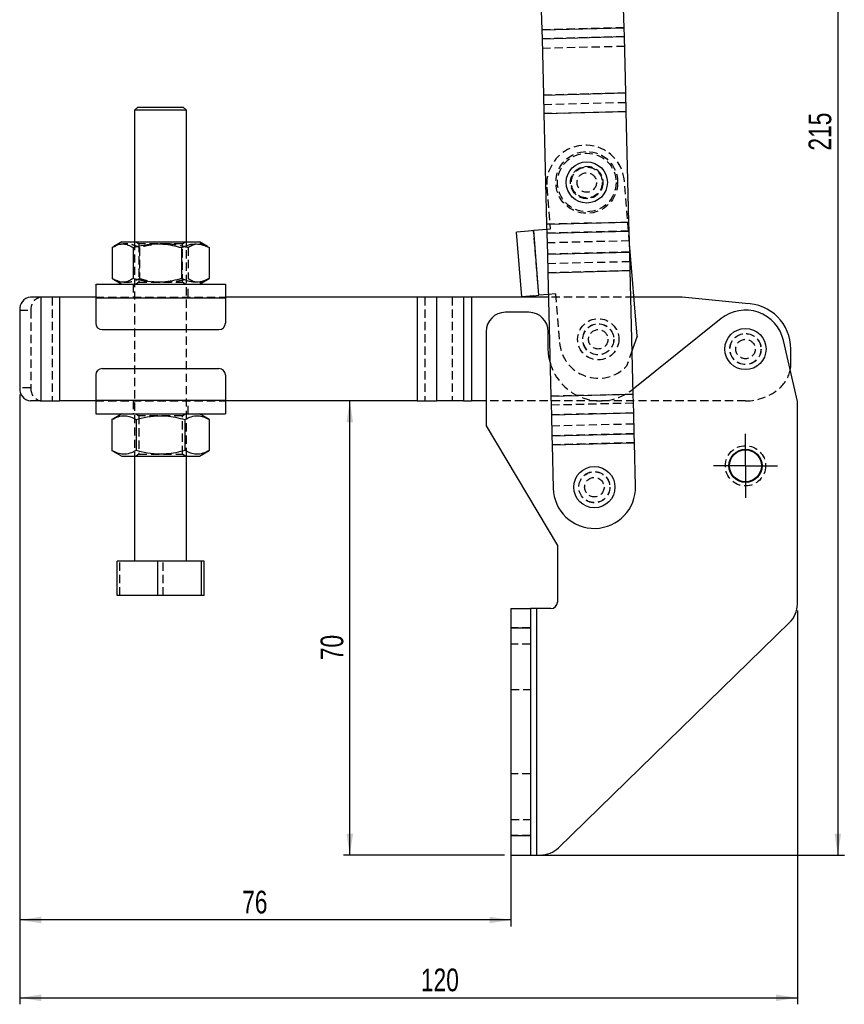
# Model space of a CAD drawing. Extents: x 31 to 385, y 50 to 288.
# Tile 1 of 10: x 31 to 158, y 50 to 202. Entities that reach past the tile are written whole.
import ezdxf

# ---------------------------------------------------------------- set-up
doc = ezdxf.new("R2010")
doc.units = 0
doc.linetypes.add('HIDDEN', pattern=[1.905, 1.27, -0.635])
doc.layers.get('0').update_dxf_attribs({"linetype": 'CONTINUOUS'})
doc.styles.add('SLDTEXTSTYLE0', font='TXT', dxfattribs={"width": 0.75})
doc.dimstyles.new('SLDDIMSTYLE0', dxfattribs={"dimtxt": 3.5, "dimasz": 3.302, "dimexe": 0, "dimexo": 0.0625, "dimgap": 0.875, "dimtad": 1, "dimdec": 0, "dimrnd": 1e-09, "dimzin": 12, "dimtxsty": 'SLDTEXTSTYLE0', "dimsah": 1, "dimcen": 0.09, "dimazin": 3, "dimtfac": 1, "dimtdec": 0, "dimtofl": 0, "dimtmove": 0, "dimatfit": 3, "dimtolj": 1, "dimtzin": 12})
doc.dimstyles.new('SLDDIMSTYLE1', dxfattribs={"dimtxt": 3.5, "dimasz": 3.302, "dimexe": 0, "dimexo": 0.0625, "dimgap": 0.875, "dimtad": 1, "dimdec": 3, "dimrnd": 1e-09, "dimzin": 12, "dimtxsty": 'SLDTEXTSTYLE0', "dimsah": 1, "dimcen": 0.09, "dimazin": 3, "dimtfac": 1, "dimtdec": 3, "dimtofl": 0, "dimtmove": 0, "dimatfit": 3, "dimtolj": 1, "dimtzin": 12})

# ---------------------------------------------------------------- blocks, each defined once
blk = doc.blocks.new('_D')
at = {"color": 179, "linetype": 'CONTINUOUS'}
for p, q in [((31, 143.86), (31, 61.85)), ((106.75, 74.86), (106.75, 61.85)), ((106.75, 62.85), (31, 62.85))]:
    blk.add_line(p, q, dxfattribs=at)
for points in [[(31, 62.85), (34.31, 62.34), (34.31, 63.36)], [(106.75, 62.85), (103.44, 63.36), (103.44, 62.34)]]:
    blk.add_solid(points, dxfattribs=at)
at = {"color": 179, "linetype": 'CONTINUOUS', "insert": (65.3, 67.36, 0.1), "char_height": 3.5, "attachment_point": 1, "style": 'SLDTEXTSTYLE0'}
blk.add_mtext('76', dxfattribs=at)
blk = doc.blocks.new('_D_1')
at = {"color": 179, "linetype": 'CONTINUOUS'}
for p, q in [((31, 143.86), (31, 49.85)), ((150.91, 110.54), (150.91, 49.85)), ((31, 50.85), (150.91, 50.85))]:
    blk.add_line(p, q, dxfattribs=at)
for points in [[(31, 50.85), (34.31, 50.34), (34.31, 51.36)], [(150.91, 50.85), (147.6, 51.36), (147.6, 50.34)]]:
    blk.add_solid(points, dxfattribs=at)
at = {"color": 179, "linetype": 'CONTINUOUS', "insert": (92.86, 55.36, 0.1), "char_height": 3.5, "attachment_point": 1, "style": 'SLDTEXTSTYLE0'}
blk.add_mtext('120', dxfattribs=at)
blk = doc.blocks.new('_D_2')
at = {"color": 179, "linetype": 'CONTINUOUS'}
for p, q in [((81.9, 72.86), (81.9, 142.86)), ((105.75, 72.86), (80.9, 72.86))]:
    blk.add_line(p, q, dxfattribs=at)
for points in [[(81.9, 142.86), (81.39, 139.55), (82.41, 139.55)], [(81.9, 72.86), (82.41, 76.16), (81.39, 76.16)]]:
    blk.add_solid(points, dxfattribs=at)
at = {"color": 179, "linetype": 'CONTINUOUS', "insert": (77.39, 102.89, 0.1), "char_height": 3.5, "attachment_point": 1, "rotation": 90, "style": 'SLDTEXTSTYLE0'}
blk.add_mtext('70', dxfattribs=at)
blk = doc.blocks.new('_D_3')
at = {"color": 179, "linetype": 'CONTINUOUS'}
for p, q in [((115.92, 288.15), (158.15, 288.15)), ((157.15, 288.15), (157.15, 72.86)), ((110.75, 72.86), (158.15, 72.86))]:
    blk.add_line(p, q, dxfattribs=at)
for points in [[(157.15, 288.15), (156.64, 284.85), (157.65, 284.85)], [(157.15, 72.86), (157.65, 76.16), (156.64, 76.16)]]:
    blk.add_solid(points, dxfattribs=at)
at = {"color": 179, "linetype": 'CONTINUOUS', "insert": (152.63, 181.44, 0.1), "char_height": 3.5, "attachment_point": 1, "rotation": 90, "style": 'SLDTEXTSTYLE0'}
blk.add_mtext('215', dxfattribs=at)
blk = doc.blocks.new('SW_CENTERMARKSYMBOL_0')
at = {"color": 0, "linetype": 'CONTINUOUS'}
for p, q in [((0, 2.5), (0, 4.95)), ((0, 0), (0, 2.5)), ((-2.5, 0), (-4.95, 0)), ((0, 0), (-2.5, 0)), ((0, 0), (0, -2.5)), ((0, 0), (2.5, 0)), ((2.5, 0), (4.95, 0)), ((0, -2.5), (0, -4.95))]:
    blk.add_line(p, q, dxfattribs=at)

msp = doc.modelspace()

# ---------------------------------------------------------------- linework, layer by layer
at = {"color": 7, "linetype": 'CONTINUOUS'}
for p, q in [((124.194347, 200.382172), (124.119704, 203.380368)), ((111.423668, 203.063055), (111.498281, 200.066089)), ((111.498281, 200.066089), (124.194347, 200.382172)), ((124.228569, 199.007598), (124.194347, 200.382172)), ((111.498281, 200.066089), (111.532503, 198.691515)), ((111.532503, 198.691515), (124.228569, 199.007598)), ((124.444593, 190.330606), (124.228569, 199.007598)), ((111.532503, 198.691515), (111.748527, 190.014523)), ((111.748527, 190.014523), (124.444593, 190.330606)), ((111.748527, 190.014523), (111.820081, 187.140413)), ((124.516147, 187.456497), (124.444593, 190.330606)), ((49.22553, 188.156197), (48.72553, 187.656197)), ((48.72553, 187.656197), (48.72553, 167.356197)), ((56.72553, 187.656197), (48.72553, 187.656197)), ((49.22553, 188.156197), (56.22553, 188.156197)), ((56.72553, 187.656197), (56.22553, 188.156197)), ((56.72553, 167.356197), (56.72553, 187.656197)), ((111.820081, 187.140413), (124.516147, 187.456497)), ((111.820081, 187.140413), (112.244487, 170.093409)), ((124.940553, 170.409493), (124.516147, 187.456497)), ((112.244487, 170.093409), (124.940553, 170.409493)), ((112.244487, 170.093409), (112.278708, 168.718835)), ((124.974774, 169.034919), (124.940553, 170.409493)), ((109.475016, 169.039771), (107.596243, 168.886669)), ((108.408457, 158.919708), (107.596243, 168.886669)), ((110.247455, 169.102717), (109.475016, 169.039771)), ((112.265058, 169.267133), (110.247455, 169.102717)), ((111.059668, 159.135757), (110.247455, 169.102717)), ((112.278708, 168.718835), (124.974774, 169.034919)), ((112.278708, 168.718835), (112.358942, 165.496113)), ((125.055008, 165.812197), (124.974774, 169.034919)), ((46.72553, 167.356197), (45.505877, 166.65203)), ((46.72553, 167.356197), (58.72553, 167.356197)), ((59.945183, 166.65203), (58.72553, 167.356197)), ((126.185707, 152.843525), (125.02251, 167.117534)), ((45.242201, 166.486965), (45.242201, 161.725428)), ((48.484031, 166.486965), (48.484031, 161.725428)), ((55.96736, 166.486965), (55.96736, 161.725428)), ((60.20886, 166.486965), (59.932743, 166.630482)), ((60.20886, 166.486965), (60.20886, 161.725428)), ((112.358942, 165.496113), (125.055008, 165.812197)), ((112.358942, 165.496113), (112.430496, 162.622004)), ((125.126562, 162.938088), (125.055008, 165.812197)), ((112.430496, 162.622004), (125.126562, 162.938088)), ((112.430496, 162.622004), (112.904678, 143.575619)), ((125.600744, 143.891703), (125.126562, 162.938088)), ((45.508246, 161.558996), (46.72553, 160.856197)), ((58.72553, 160.856197), (59.942814, 161.558996)), ((59.932616, 161.57666), (60.20886, 161.725428)), ((42.72553, 160.856197), (62.72553, 160.856197)), ((42.72553, 160.856197), (42.72553, 158.756197)), ((62.72553, 160.856197), (62.72553, 158.756197)), ((34.28092, 158.856197), (32.643105, 158.856197)), ((34.28092, 158.856197), (34.28092, 142.856197)), ((37.148802, 158.856197), (34.28092, 158.856197)), ((37.148802, 158.856197), (37.148802, 142.856197)), ((42.72553, 158.856197), (37.148802, 158.856197)), ((42.72553, 158.756197), (62.72553, 158.756197)), ((42.72553, 158.756197), (42.72553, 154.856197)), ((92.264159, 158.856197), (62.72553, 158.856197)), ((62.72553, 158.756197), (62.72553, 154.856197)), ((92.264159, 158.856197), (92.264159, 142.856197)), ((95.245047, 158.856197), (92.264159, 158.856197)), ((95.245047, 158.856197), (95.245047, 142.856197)), ((99.446604, 158.856197), (95.245047, 158.856197)), ((99.446604, 158.856197), (99.446604, 142.856197)), ((100.638959, 158.856197), (99.446604, 158.856197)), ((100.638959, 158.856197), (100.638959, 142.856197)), ((112.52425, 158.856197), (100.638959, 158.856197)), ((110.287229, 159.07281), (108.408457, 158.919708)), ((110.287229, 159.07281), (111.059668, 159.135757)), ((112.514339, 159.254298), (111.059668, 159.135757)), ((132.667295, 158.856197), (125.695731, 158.856197)), ((142.90553, 157.856197), (133.165377, 158.831326)), ((31.004801, 156.856197), (31.004801, 144.856197)), ((109.50553, 156.516197), (105.90553, 156.516197)), ((139.158369, 155.542216), (125.580992, 144.685107)), ((43.72553, 153.856197), (61.72553, 153.856197)), ((102.90553, 153.516197), (102.90553, 139.016197)), ((112.50553, 150.869765), (112.50553, 153.516197)), ((126.185707, 152.843525), (125.431307, 150.697463)), ((150.90553, 142.763849), (148.755276, 152.19054)), ((149.90553, 148.620129), (149.90553, 150.856197)), ((43.72553, 147.856197), (61.72553, 147.856197)), ((42.72553, 146.856197), (42.72553, 142.956197)), ((62.72553, 146.856197), (62.72553, 142.956197)), ((34.28092, 142.856197), (32.643105, 142.856197)), ((34.28092, 142.856197), (37.148802, 142.856197)), ((42.72553, 142.856197), (37.148802, 142.856197)), ((42.72553, 142.956197), (42.72553, 140.856197)), ((42.72553, 142.956197), (62.72553, 142.956197)), ((62.72553, 142.956197), (62.72553, 140.856197)), ((92.264159, 142.856197), (62.72553, 142.856197)), ((92.264159, 142.856197), (95.245047, 142.856197)), ((99.446604, 142.856197), (95.245047, 142.856197)), ((99.446604, 142.856197), (100.638959, 142.856197)), ((102.90553, 142.856197), (100.638959, 142.856197)), ((112.904678, 143.575619), (125.600744, 143.891703)), ((112.904678, 143.575619), (112.976233, 140.70151)), ((125.672299, 141.017594), (125.600744, 143.891703)), ((150.90553, 111.544378), (150.90553, 142.763849)), ((42.72553, 140.856197), (62.72553, 140.856197)), ((46.72553, 140.856197), (45.219977, 139.986965)), ((45.219977, 139.986965), (45.219977, 135.225428)), ((48.972754, 139.986965), (48.972754, 135.225428)), ((56.478307, 139.986965), (56.478307, 135.225428)), ((60.231084, 139.986965), (58.72553, 140.856197)), ((60.231084, 139.986965), (60.231084, 135.225428)), ((112.976233, 140.70151), (125.672299, 141.017594)), ((112.976233, 140.70151), (113.056466, 137.478788)), ((125.752532, 137.794872), (125.672299, 141.017594)), ((102.90553, 139.016197), (113.90553, 120.576136)), ((113.056466, 137.478788), (125.752532, 137.794872)), ((113.056466, 137.478788), (113.090688, 136.104214)), ((125.786754, 136.420298), (125.752532, 137.794872)), ((45.219977, 135.225428), (46.72553, 134.356197)), ((58.72553, 134.356197), (60.231084, 135.225428)), ((113.090688, 136.104214), (125.786754, 136.420298)), ((113.090688, 136.104214), (113.257497, 129.404004)), ((125.953563, 129.720088), (125.786754, 136.420298)), ((46.72553, 134.356197), (58.72553, 134.356197)), ((48.72553, 134.356197), (48.72553, 118.156197)), ((56.72553, 118.156197), (56.72553, 134.356197)), ((113.90553, 120.576136), (113.90553, 111.856197)), ((46.028685, 112.856197), (46.028685, 118.156197)), ((52.312102, 118.156197), (46.028685, 118.156197)), ((52.312102, 112.856197), (52.312102, 118.156197)), ((59.008948, 118.156197), (52.312102, 118.156197)), ((59.008948, 112.856197), (59.008948, 118.156197)), ((59.422376, 118.156197), (59.008948, 118.156197)), ((59.422376, 112.856197), (59.422376, 118.156197)), ((52.312102, 112.856197), (46.028685, 112.856197)), ((59.008948, 112.856197), (52.312102, 112.856197)), ((59.422376, 112.856197), (59.008948, 112.856197)), ((106.74553, 110.856197), (106.74553, 107.856197)), ((106.74553, 110.856197), (109.74553, 110.856197)), ((109.74553, 110.856197), (109.74553, 107.856197)), ((110.74553, 110.856197), (109.74553, 110.856197)), ((110.74553, 72.856197), (110.74553, 110.856197)), ((112.90553, 110.856197), (110.74553, 110.856197)), ((106.74553, 107.856197), (109.74553, 107.856197)), ((106.74553, 107.856197), (106.74553, 75.856197)), ((109.74553, 107.856197), (109.74553, 75.856197)), ((114.070297, 73.990312), (149.695997, 108.678493)), ((106.74553, 75.856197), (109.74553, 75.856197)), ((106.74553, 75.856197), (106.74553, 72.856197)), ((109.74553, 75.856197), (109.74553, 72.856197)), ((106.74553, 72.856197), (109.74553, 72.856197)), ((109.74553, 72.856197), (110.74553, 72.856197)), ((110.74553, 72.856197), (111.279831, 72.856197))]:
    msp.add_line(p, q, dxfattribs=at)
at = {"color": 7, "linetype": 'HIDDEN'}
for p, q in [((124.194347, 200.382172), (111.498281, 200.066089)), ((124.228569, 199.007598), (111.532503, 198.691515)), ((124.265902, 197.508063), (111.569836, 197.191979)), ((124.444593, 190.330606), (111.748527, 190.014523)), ((124.481926, 188.831071), (111.78586, 188.514987)), ((124.516147, 187.456497), (111.820081, 187.140413)), ((125.02251, 167.117534), (124.236395, 176.764231)), ((112.276042, 175.789575), (112.80398, 169.31105)), ((124.940553, 170.409493), (112.244487, 170.093409)), ((111.049701, 159.134944), (110.237488, 169.101905)), ((111.059668, 159.135757), (110.247455, 169.102717)), ((112.80398, 169.31105), (112.265058, 169.267133)), ((124.974774, 169.034919), (112.278708, 168.718835)), ((48.72553, 167.356197), (48.72553, 134.356197)), ((48.934961, 167.356197), (49.35053, 167.065212)), ((56.10053, 167.065212), (49.35053, 167.065212)), ((49.35053, 167.065212), (49.35053, 161.147181)), ((56.10053, 167.065212), (56.5161, 167.356197)), ((56.10053, 161.147181), (56.10053, 167.065212)), ((56.72553, 134.356197), (56.72553, 167.356197)), ((125.012107, 167.535384), (112.316041, 167.2193)), ((49.4837, 166.486965), (49.4837, 161.725428)), ((56.96703, 166.486965), (56.96703, 161.725428)), ((125.055008, 165.812197), (112.358942, 165.496113)), ((125.09234, 164.312662), (112.396274, 163.996578)), ((125.126562, 162.938088), (112.430496, 162.622004)), ((49.35053, 161.147181), (48.934961, 160.856197)), ((49.35053, 161.147181), (56.090537, 161.147181)), ((56.090537, 161.147181), (56.10053, 161.147181)), ((56.5161, 160.856197), (56.10053, 161.147181)), ((48.47553, 160.856197), (48.47553, 158.856197)), ((56.97553, 158.856197), (56.97553, 160.856197)), ((34.28092, 158.856197), (34.28092, 142.856197)), ((36.001649, 158.856197), (36.001649, 142.856197)), ((37.148802, 158.856197), (37.148802, 142.856197)), ((42.72553, 158.856197), (62.72553, 158.856197)), ((42.72553, 158.756197), (62.72553, 158.756197)), ((92.264159, 158.856197), (92.264159, 142.856197)), ((93.456514, 158.856197), (93.456514, 142.856197)), ((95.245047, 158.856197), (95.245047, 142.856197)), ((97.658071, 158.856197), (97.658071, 142.856197)), ((99.446604, 158.856197), (99.446604, 142.856197)), ((100.638959, 158.856197), (100.638959, 142.856197)), ((113.616194, 159.344089), (112.514339, 159.254298)), ((125.695731, 158.856197), (112.52425, 158.856197)), ((113.616194, 159.344089), (114.225354, 151.868869)), ((31.004801, 156.856197), (32.72553, 156.856197)), ((32.72553, 156.856197), (32.72553, 144.856197)), ((125.431307, 150.697463), (124.565356, 148.234071)), ((32.72553, 144.856197), (31.004801, 144.856197)), ((125.580992, 144.685107), (125.501746, 144.621738)), ((42.72553, 142.956197), (62.72553, 142.956197)), ((42.72553, 142.856197), (62.72553, 142.856197)), ((48.47553, 142.856197), (48.47553, 140.856197)), ((56.97553, 140.856197), (56.97553, 142.856197)), ((142.90553, 142.856197), (102.90553, 142.856197)), ((125.600744, 143.891703), (112.904678, 143.575619)), ((125.634966, 142.517129), (112.9389, 142.201045)), ((48.934961, 140.856197), (49.35053, 140.565212)), ((56.10053, 140.565212), (49.35053, 140.565212)), ((49.35053, 140.565212), (49.35053, 134.647181)), ((56.10053, 140.565212), (56.5161, 140.856197)), ((56.10053, 134.647181), (56.10053, 140.565212)), ((125.672299, 141.017594), (112.976233, 140.70151)), ((125.715199, 139.294407), (113.019133, 138.978323)), ((125.752532, 137.794872), (113.056466, 137.478788)), ((125.786754, 136.420298), (113.090688, 136.104214)), ((49.35053, 134.647181), (48.934961, 134.356197)), ((49.35053, 134.647181), (56.10053, 134.647181)), ((56.5161, 134.356197), (56.10053, 134.647181)), ((46.442113, 112.856197), (46.442113, 118.156197)), ((53.138959, 112.856197), (53.138959, 118.156197)), ((110.74553, 72.856197), (110.74553, 110.856197)), ((109.74553, 107.856197), (106.74553, 107.856197)), ((109.74553, 105.356197), (106.74553, 105.356197)), ((106.74553, 98.356197), (109.74553, 98.356197)), ((109.74553, 85.356197), (106.74553, 85.356197)), ((106.74553, 78.356197), (109.74553, 78.356197)), ((109.74553, 75.856197), (106.74553, 75.856197))]:
    msp.add_line(p, q, dxfattribs=at)
at = {"color": 7, "linetype": 'CONTINUOUS', "flags": 128}
for points in [[(112.774271, 148.813643), (112.594989, 149.676726), (112.50553, 150.869765)], [(149.801327, 147.604663), (149.877923, 148.095429), (149.90553, 148.620129)]]:
    msp.add_lwpolyline(points, dxfattribs=at)
at = {"color": 7, "linetype": 'HIDDEN'}
for centre, radius in [((118.436186, 176.530859), 4.7625), ((118.436186, 176.530859), 4.5125), ((118.436186, 176.530859), 2.5), ((118.436186, 176.530859), 2.4), ((118.436186, 176.530859), 2.38125), ((118.436186, 176.530859), 1.5), ((120.20553, 152.356197), 3.175), ((120.20553, 152.356197), 2.4), ((120.20553, 152.356197), 2.38125), ((120.20553, 152.356197), 1.5), ((142.90553, 150.856197), 2.4), ((142.90553, 150.856197), 2.38125), ((142.90553, 150.856197), 1.5), ((142.90553, 132.856197), 3.1), ((119.60553, 129.562046), 2.4), ((119.60553, 129.562046), 2.38125), ((119.60553, 129.562046), 1.5)]:
    msp.add_circle(centre, radius, dxfattribs=at)
at = {"color": 7, "linetype": 'CONTINUOUS'}
for centre, radius in [((118.436186, 176.530859), 3.175), ((142.90553, 150.856197), 3.175), ((142.90553, 132.856197), 2.55), ((142.90553, 132.856197), 2.45), ((119.60553, 129.562046), 3.175)]:
    msp.add_circle(centre, radius, dxfattribs=at)
at = {"color": 7, "linetype": 'HIDDEN'}
for centre, radius, start, end in [((118.256218, 176.276903), 6, 4.65877159, 184.65877159), ((34.564646, 157.020692), 1.846457, 96.24354639, 185.1110738), ((120.20553, 152.356197), 6, 184.65877159, 316.60524719), ((120.50553, 150.869765), 8, 194.89302787, 308.64747417), ((144.90553, 148.620129), 5, 311.8103149, 348.28210343), ((34.564646, 144.691702), 1.846457, 174.8889262, 263.75645361), ((142.90553, 150.856197), 8, 270, 311.8103149)]:
    msp.add_arc(centre, radius, start, end, dxfattribs=at)
at = {"color": 7, "linetype": 'CONTINUOUS'}
for centre, radius, start, end in [((32.843916, 157.020692), 1.846457, 96.24354639, 185.1110738), ((132.667295, 153.856197), 5, 84.28291753, 90), ((142.90553, 150.856197), 7, 360, 90), ((105.90553, 153.516197), 3, 90, 180), ((109.50553, 153.516197), 3, 0, 90), ((142.90553, 150.856197), 6, 12.84947862, 128.64747417), ((43.72553, 154.856197), 1, 180, 270), ((61.72553, 154.856197), 1, 270, 0), ((43.72553, 146.856197), 1, 90, 180), ((61.72553, 146.856197), 1, 0, 90), ((32.843916, 144.691702), 1.846457, 174.8889262, 263.75645361), ((119.60553, 129.562046), 6.35, 181.42615156, 1.42615156), ((112.90553, 111.856197), 1, 270, 0), ((146.90553, 111.544378), 4, 314.23610154, 0), ((111.279831, 76.856197), 4, 270, 314.23610154)]:
    msp.add_arc(centre, radius, start, end, dxfattribs=at)
for points, knots in [([(45.242201, 166.486965), (45.523566, 166.654646), (46.092398, 166.993645), (46.935202, 167.117666), (47.740873, 166.935639), (48.234803, 166.637434), (48.484031, 166.486965)], [0, 0, 0, 0, 0.2646022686, 0.5349422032, 0.7653402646, 1, 1, 1, 1]), ([(48.484031, 166.486965), (48.736036, 166.556563), (49.603775, 166.796215), (51.14032, 167.069107), (52.927148, 167.087602), (54.547418, 166.86462), (55.492243, 166.613329), (55.96736, 166.486965)], [0, 0, 0, 0, 0.103281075, 0.3556324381, 0.6140411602, 0.8059155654, 1, 1, 1, 1]), ([(55.96736, 166.486965), (56.335489, 166.654646), (57.079729, 166.993645), (58.182425, 167.117666), (59.236538, 166.935639), (59.882779, 166.637434), (60.20886, 166.486965)], [0, 0, 0, 0, 0.2646022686, 0.5349422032, 0.7653402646, 1, 1, 1, 1]), ([(48.484031, 161.725428), (48.202666, 161.557747), (47.633834, 161.218748), (46.79103, 161.094727), (45.985358, 161.276754), (45.491429, 161.574959), (45.242201, 161.725428)], [0, 0, 0, 0, 0.2646022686, 0.5349422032, 0.7653402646, 1, 1, 1, 1]), ([(55.96736, 161.725428), (55.49726, 161.600291), (54.552516, 161.348808), (52.948452, 161.127033), (51.156918, 161.141438), (49.619462, 161.411847), (48.736032, 161.655831), (48.484031, 161.725428)], [0, 0, 0, 0, 0.1920504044, 0.3859563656, 0.6379333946, 0.8967193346, 1, 1, 1, 1]), ([(60.20886, 161.725428), (59.840731, 161.557747), (59.096492, 161.218748), (57.993795, 161.094727), (56.939682, 161.276754), (56.293442, 161.574959), (55.96736, 161.725428)], [0, 0, 0, 0, 0.2646022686, 0.5349422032, 0.7653402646, 1, 1, 1, 1]), ([(45.219977, 139.986965), (45.545688, 140.154646), (46.204174, 140.493645), (47.179813, 140.617666), (48.112467, 140.435639), (48.684245, 140.137434), (48.972754, 139.986965)], [0, 0, 0, 0, 0.2646022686, 0.5349422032, 0.7653402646, 1, 1, 1, 1]), ([(48.972754, 139.986965), (49.225507, 140.056563), (50.095824, 140.296215), (51.636931, 140.569107), (53.429066, 140.587602), (55.054148, 140.36462), (56.001779, 140.113329), (56.478307, 139.986965)], [0, 0, 0, 0, 0.103281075, 0.3556324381, 0.6140411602, 0.8059155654, 1, 1, 1, 1]), ([(56.478307, 139.986965), (56.804018, 140.154646), (57.462504, 140.493645), (58.438143, 140.617666), (59.370797, 140.435639), (59.942575, 140.137434), (60.231084, 139.986965)], [0, 0, 0, 0, 0.2646022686, 0.5349422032, 0.7653402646, 1, 1, 1, 1]), ([(48.972754, 135.225428), (48.647042, 135.057747), (47.988557, 134.718748), (47.012918, 134.594727), (46.080264, 134.776754), (45.508486, 135.074959), (45.219977, 135.225428)], [0, 0, 0, 0, 0.2646022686, 0.5349422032, 0.7653402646, 1, 1, 1, 1]), ([(56.478307, 135.225428), (56.00681, 135.100291), (55.059261, 134.848808), (53.450434, 134.627033), (51.653579, 134.641438), (50.111556, 134.911847), (49.225503, 135.155831), (48.972754, 135.225428)], [0, 0, 0, 0, 0.19205040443, 0.38595636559, 0.63793339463, 0.89671933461, 1, 1, 1, 1]), ([(60.231084, 135.225428), (59.905373, 135.057747), (59.246887, 134.718748), (58.271248, 134.594727), (57.338594, 134.776754), (56.766816, 135.074959), (56.478307, 135.225428)], [0, 0, 0, 0, 0.2646022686, 0.5349422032, 0.7653402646, 1, 1, 1, 1])]:
    msp.add_open_spline(points, degree=3, knots=knots, dxfattribs=at)
at = {"color": 7, "linetype": 'HIDDEN'}
for points, knots in [([(49.4837, 166.486965), (49.115572, 166.654646), (48.371332, 166.993645), (47.268636, 167.117666), (46.214523, 166.935639), (45.568282, 166.637434), (45.242201, 166.486965)], [0, 0, 0, 0, 0.26460226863, 0.53494220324, 0.76534026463, 1, 1, 1, 1]), ([(56.96703, 166.486965), (56.496929, 166.612102), (55.552185, 166.863585), (53.948122, 167.08536), (52.156588, 167.070955), (50.619131, 166.800547), (49.735702, 166.556562), (49.4837, 166.486965)], [0, 0, 0, 0, 0.1920504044, 0.3859563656, 0.6379333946, 0.8967193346, 1, 1, 1, 1]), ([(59.932743, 166.630482), (59.742675, 166.741083), (59.26483, 167.019139), (58.515617, 167.114653), (57.710245, 166.936357), (57.216277, 166.637674), (56.96703, 166.486965)], [0, 0, 0, 0, 0.19536299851, 0.49115601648, 0.74324654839, 1, 1, 1, 1]), ([(45.242201, 161.725428), (45.610329, 161.557747), (46.354569, 161.218748), (47.457266, 161.094727), (48.511378, 161.276754), (49.157619, 161.574959), (49.4837, 161.725428)], [0, 0, 0, 0, 0.26460226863, 0.53494220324, 0.76534026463, 1, 1, 1, 1]), ([(49.4837, 161.725428), (49.735705, 161.65583), (50.603445, 161.416178), (52.139989, 161.143287), (53.926817, 161.124791), (55.547088, 161.347773), (56.491912, 161.599064), (56.96703, 161.725428)], [0, 0, 0, 0, 0.10328107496, 0.35563243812, 0.61404116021, 0.80591556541, 1, 1, 1, 1]), ([(56.96703, 161.725428), (57.248421, 161.557443), (57.817305, 161.217831), (58.659731, 161.098255), (59.372021, 161.245982), (59.774807, 161.483573), (59.932616, 161.57666)], [0, 0, 0, 0, 0.28957577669, 0.5854307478, 0.83757407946, 1, 1, 1, 1])]:
    msp.add_open_spline(points, degree=3, knots=knots, dxfattribs=at)

# ---------------------------------------------------------------- block references
at = {"color": 179, "linetype": 'CONTINUOUS'}
msp.add_blockref('SW_CENTERMARKSYMBOL_0', (142.90553, 132.856197), dxfattribs=at)

# ---------------------------------------------------------------- dimensions: what is measured, and where the dimension line sits
for base, p1, p2, dimstyle, picture, middle in [((157.145118, 72.856197), (114.917447, 288.150643), (109.74553, 72.856197), 'SLDDIMSTYLE0', '_D_3', (157.145118, 186.74268)), ((81.90007, 142.856197), (106.74553, 72.856197), (32.643105, 142.856197), 'SLDDIMSTYLE1', '_D_2', (81.90007, 106.901148))]:
    dim = msp.add_linear_dim(base=base, p1=p1, p2=p2, angle=90, dimstyle=dimstyle, dxfattribs=at)
    dim.commit()
    dim.dimension.update_dxf_attribs({"geometry": picture, "text_midpoint": middle, "dimtype": 160})
for base, p1, p2, picture, middle in [((31.004801, 62.848672), (106.74553, 75.856197), (31.004801, 144.856197), '_D', (69.30669, 62.848672)), ((150.90553, 50.848672), (31.004801, 144.856197), (150.90553, 111.544378), '_D_1', (98.162388, 50.848672))]:
    dim = msp.add_linear_dim(base=base, p1=p1, p2=p2, dimstyle='SLDDIMSTYLE0', dxfattribs=at)
    dim.commit()
    dim.dimension.update_dxf_attribs({"geometry": picture, "text_midpoint": middle, "dimtype": 160})

doc.saveas('drawing.dxf')
